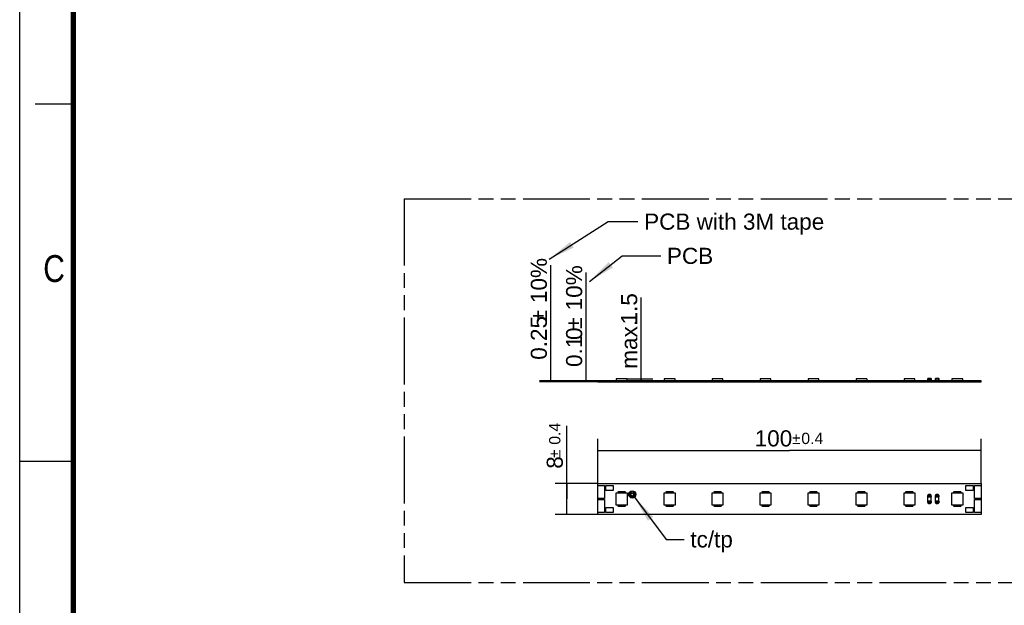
# Model space of a CAD drawing. Header units: millimetres. Extents: x 0 to 210, y 0 to 297.
# Tile 2 of 13: x 0 to 128, y 130 to 206. Entities that reach past the tile are written whole.
import ezdxf
from ezdxf.enums import TextEntityAlignment as Align

# ---------------------------------------------------------------- set-up
doc = ezdxf.new("R2010")
doc.units = ezdxf.units.MM
doc.header["$LTSCALE"] = 19.36
doc.linetypes.add('PHANTOM', pattern=[0.8, 0.45, -0.05, 0.1, -0.05, 0.1, -0.05])
doc.layers.get('0').update_dxf_attribs({"linetype": 'CONTINUOUS'})
for name, color, linetype in [('DEFAULT_3', 7, 'PHANTOM'), ('Z_DIM_2D', 7, 'CONTINUOUS'), ('Z_NOTICE', 7, 'CONTINUOUS')]:
    doc.layers.add(name, color=color, linetype=linetype)
doc.styles.get("Standard").update_dxf_attribs({"font": 'txt', "width": 0.7})
doc.styles.add('TEXTSTYLE_2', font='txt', dxfattribs={"width": 0.75})
doc.styles.add('TEXTSTYLE_3', font='helveticaneueltw1g-ltcn.otf')
doc.styles.add('TEXTSTYLE_4', font='gdt', dxfattribs={"width": 0.7})
doc.dimstyles.new('DIMSTYLE_1', dxfattribs={"dimtxt": 2.1, "dimasz": 3.5, "dimexe": 1.5, "dimexo": 0, "dimgap": 0.525, "dimtad": 1, "dimlfac": 2, "dimdsep": 46, "dimtxsty": 'TEXTSTYLE_3', "dimblk": '_FILLED', "dimblk1": '_FILLED', "dimblk2": '_FILLED', "dimcen": 0.09, "dimclrt": 5, "dimazin": 2, "dimtol": 1, "dimtp": 0.4, "dimtm": 0.4, "dimtfac": 1, "dimtofl": 0, "dimtmove": 0, "dimatfit": 3, "dimldrblk": '_FILLED', "dimfxl": 0, "dimtolj": 1, "dimarcsym": 0})
doc.dimstyles.new('DIMSTYLE_2', dxfattribs={"dimtxt": 2.1, "dimasz": 3.5, "dimexe": 1.5, "dimexo": 0, "dimgap": 0.525, "dimtad": 1, "dimlfac": 2, "dimdsep": 46, "dimtxsty": 'TEXTSTYLE_3', "dimblk": '_FILLED', "dimblk1": '_FILLED', "dimblk2": '_FILLED', "dimcen": 0.09, "dimclrt": 5, "dimazin": 2, "dimtp": 0.1, "dimtm": 0.1, "dimtfac": 1, "dimtofl": 0, "dimtmove": 0, "dimatfit": 3, "dimldrblk": '_FILLED', "dimfxl": 0, "dimtolj": 1, "dimarcsym": 0})
doc.dimstyles.get("Standard").update_dxf_attribs({"dimtxt": 3.5, "dimasz": 3.5, "dimexe": 1.5, "dimexo": 0, "dimtad": 1, "dimdsep": 46, "dimtxsty": 'Standard', "dimblk": '_FILLED', "dimblk1": '_FILLED', "dimblk2": '_FILLED', "dimcen": 0.09, "dimclrt": 5, "dimazin": 2, "dimtol": 1, "dimtp": 0.05, "dimtm": 0.05, "dimtfac": 1, "dimtofl": 0, "dimtmove": 0, "dimatfit": 3, "dimldrblk": '_FILLED', "dimfxl": 0, "dimtolj": 1, "dimarcsym": 0})

# ---------------------------------------------------------------- blocks, each defined once
blk = doc.blocks.new('*D2')
at = {"layer": 'Z_DIM_2D', "color": 2, "linetype": 'Continuous', "transparency": 16777216}
for p, q in [((75.35, 145.56), (75.35, 151.38)), ((125.35, 145.56), (125.35, 151.38)), ((75.35, 149.88), (100.35, 149.88)), ((125.35, 149.88), (100.35, 149.88))]:
    blk.add_line(p, q, dxfattribs=at)
at = {"layer": 'Z_DIM_2D', "color": 5, "linetype": 'Continuous', "transparency": 16777216}
for s, height, style, p in [('100', 2.1, 'TEXTSTYLE_3', (98.26, 150.41)), ('`', 1.47, 'TEXTSTYLE_4', (101.23, 150.72)), ('0.4', 1.47, 'TEXTSTYLE_3', (103.32, 150.72))]:
    blk.add_text(s, height=height, dxfattribs=dict(at, style=style)).set_placement(p, align=Align.CENTER)
blk = doc.blocks.new('_FILLED')
at = {"color": 0, "linetype": 'ByBlock'}
blk.add_solid([(0, 0), (-1, 0.125), (-1, -0.125)], dxfattribs=at)
blk = doc.blocks.new('_NONE')
blk = doc.blocks.new('*D3')
at = {"layer": 'Z_DIM_2D', "color": 2, "linetype": 'Continuous', "transparency": 16777216}
for p, q in [((71.32, 143.56), (71.32, 153.09)), ((75.35, 145.56), (69.82, 145.56)), ((71.32, 145.56), (71.32, 143.56)), ((71.32, 141.56), (71.32, 143.56)), ((75.35, 141.56), (69.82, 141.56))]:
    blk.add_line(p, q, dxfattribs=at)
at = {"layer": 'Z_DIM_2D', "color": 5, "linetype": 'Continuous', "transparency": 16777216}
for s, height, style, p in [('0.4', 1.47, 'TEXTSTYLE_3', (70.48, 150.63)), ('8', 2.1, 'TEXTSTYLE_3', (70.8, 147.5)), ('`', 1.47, 'TEXTSTYLE_4', (70.48, 148.91))]:
    blk.add_text(s, height=height, rotation=90, dxfattribs=dict(at, style=style)).set_placement(p)
blk = doc.blocks.new('*D4')
at = {"layer": 'Z_DIM_2D', "color": 2, "linetype": 'Continuous', "transparency": 16777216}
for p, q in [((81.03, 159.03), (81.03, 169.82)), ((79.18, 159.22), (82.53, 159.22)), ((81.03, 159.22), (81.03, 159.03)), ((81.03, 158.84), (81.03, 159.03))]:
    blk.add_line(p, q, dxfattribs=at)
at = {"layer": 'Z_DIM_2D', "color": 5, "linetype": 'Continuous', "transparency": 16777216, "style": 'TEXTSTYLE_3'}
for s, p in [('1.5', (80.5, 166.3)), ('max. ', (80.5, 160.53))]:
    blk.add_text(s, height=2.1, rotation=90, dxfattribs=at).set_placement(p)
blk = doc.blocks.new('*D5')
at = {"layer": 'Z_DIM_2D', "color": 2, "linetype": 'Continuous', "transparency": 16777216}
for p, q in [((69.25, 158.9), (69.25, 174.04)), ((75.35, 158.96), (67.75, 158.96)), ((75.35, 158.84), (67.75, 158.84)), ((69.25, 158.96), (69.25, 158.9)), ((69.25, 158.84), (69.25, 158.9))]:
    blk.add_line(p, q, dxfattribs=at)
at = {"layer": 'Z_DIM_2D', "color": 5, "linetype": 'Continuous', "transparency": 16777216}
for s, style, p in [('10%', 'TEXTSTYLE_3', (68.72, 169.09)), ('`', 'TEXTSTYLE_4', (68.72, 166.64)), ('0.25', 'TEXTSTYLE_3', (68.72, 161.7))]:
    blk.add_text(s, height=2.1, rotation=90, dxfattribs=dict(at, style=style)).set_placement(p)
blk = doc.blocks.new('*D6')
at = {"layer": 'Z_DIM_2D', "color": 2, "linetype": 'Continuous', "transparency": 16777216}
for p, q in [((73.84, 158.94), (73.84, 173.09)), ((75.35, 158.96), (72.34, 158.96)), ((75.35, 158.91), (72.34, 158.91)), ((73.84, 158.96), (73.84, 158.94)), ((73.84, 158.91), (73.84, 158.94))]:
    blk.add_line(p, q, dxfattribs=at)
at = {"layer": 'Z_DIM_2D', "color": 5, "linetype": 'Continuous', "transparency": 16777216}
for s, style, p in [('10%', 'TEXTSTYLE_3', (73.32, 168.14)), ('`', 'TEXTSTYLE_4', (73.32, 165.69)), ('0', 'TEXTSTYLE_3', (73.32, 164.28)), ('0.1', 'TEXTSTYLE_3', (73.32, 160.76))]:
    blk.add_text(s, height=2.1, rotation=90, dxfattribs=dict(at, style=style)).set_placement(p)

msp = doc.modelspace()

# ---------------------------------------------------------------- linework, layer by layer
at = {"color": 2, "linetype": 'Continuous'}
for p, q in [((0, 0), (0, 297)), ((7, 195), (2, 195)), ((0, 148.5), (7, 148.5))]:
    msp.add_line(p, q, dxfattribs=at)
at = {"color": 7, "linetype": 'Continuous'}
for p, q in [((77.7758, 159.2229), (77.7758, 158.9629)), ((79.1758, 159.2229), (77.7758, 159.2229)), ((79.1758, 158.9629), (79.1758, 159.2229)), ((84.0258, 159.2229), (84.0258, 158.9629)), ((85.4258, 159.2229), (84.0258, 159.2229)), ((85.4258, 158.9629), (85.4258, 159.2229)), ((90.2758, 159.2229), (90.2758, 158.9629)), ((91.6758, 159.2229), (90.2758, 159.2229)), ((91.6758, 158.9629), (91.6758, 159.2229)), ((96.5258, 159.2229), (96.5258, 158.9629)), ((97.9258, 159.2229), (96.5258, 159.2229)), ((97.9258, 158.9629), (97.9258, 159.2229)), ((104.1758, 159.2229), (102.7758, 159.2229)), ((102.7758, 159.2229), (102.7758, 158.9629)), ((104.1758, 158.9629), (104.1758, 159.2229)), ((110.4258, 159.2229), (109.0258, 159.2229)), ((109.0258, 159.2229), (109.0258, 158.9629)), ((110.4258, 159.2229), (110.4258, 158.9629)), ((116.6758, 159.2229), (115.2758, 159.2229)), ((115.2758, 159.2229), (115.2758, 158.9629)), ((116.6758, 158.9629), (116.6758, 159.2229)), ((118.3833, 159.2179), (118.3633, 159.2179)), ((118.3633, 159.2179), (118.369, 159.2179)), ((118.3692, 159.2321), (118.3691, 159.232)), ((118.3692, 159.2179), (118.3833, 159.2179)), ((118.8183, 159.2179), (118.8183, 159.2379)), ((118.8183, 159.2379), (118.8183, 159.2322)), ((118.8183, 159.232), (118.8183, 159.2179)), ((118.8325, 159.232), (118.8324, 159.2321)), ((119.3833, 159.2179), (119.3633, 159.2179)), ((119.3633, 159.2179), (119.369, 159.2179)), ((119.3692, 159.2321), (119.3691, 159.232)), ((119.3692, 159.2179), (119.3833, 159.2179)), ((119.8183, 159.2179), (119.8183, 159.2379)), ((119.8183, 159.2379), (119.8183, 159.2322)), ((119.8183, 159.232), (119.8183, 159.2179)), ((119.8325, 159.232), (119.8324, 159.2321)), ((122.9258, 159.2229), (121.5258, 159.2229)), ((121.5258, 159.2229), (121.5258, 158.9629)), ((122.9258, 158.9629), (122.9258, 159.2229)), ((75.3483, 158.9629), (75.3483, 158.9634)), ((76.2533, 158.9634), (75.3483, 158.9634)), ((125.3533, 158.9629), (75.3483, 158.9629)), ((75.3508, 158.9629), (75.3508, 158.8379)), ((125.3508, 158.9129), (75.3508, 158.9129)), ((75.3508, 158.8379), (125.3508, 158.8379)), ((76.2533, 158.9634), (76.2533, 158.9629)), ((76.4008, 158.9634), (76.4008, 158.9629)), ((77.3508, 158.9634), (76.4008, 158.9634)), ((77.3508, 158.9634), (77.3508, 158.9629)), ((77.9758, 158.9629), (77.9758, 158.9634)), ((77.9758, 158.9634), (78.9758, 158.9634)), ((78.9758, 158.9634), (78.9758, 158.9629)), ((79.3758, 158.9629), (79.3758, 158.9729)), ((79.3758, 158.9729), (80.3258, 158.9729)), ((80.3258, 158.9729), (80.3258, 158.9629)), ((84.2258, 158.9629), (84.2258, 158.9634)), ((84.2258, 158.9634), (85.2258, 158.9634)), ((85.2258, 158.9634), (85.2258, 158.9629)), ((90.4758, 158.9629), (90.4758, 158.9634)), ((90.4758, 158.9634), (91.4758, 158.9634)), ((91.4758, 158.9634), (91.4758, 158.9629)), ((96.7258, 158.9629), (96.7258, 158.9634)), ((96.7258, 158.9634), (97.7258, 158.9634)), ((97.7258, 158.9634), (97.7258, 158.9629)), ((102.9758, 158.9634), (103.9758, 158.9634)), ((102.9758, 158.9629), (102.9758, 158.9634)), ((103.9758, 158.9634), (103.9758, 158.9629)), ((109.2258, 158.9634), (110.2258, 158.9634)), ((109.2258, 158.9629), (109.2258, 158.9634)), ((110.2258, 158.9634), (110.2258, 158.9629)), ((115.4758, 158.9634), (116.4758, 158.9634)), ((115.4758, 158.9629), (115.4758, 158.9634)), ((116.4758, 158.9634), (116.4758, 158.9629)), ((118.3691, 158.9688), (118.3692, 158.9687)), ((118.5008, 158.9634), (118.3758, 158.9634)), ((118.3833, 158.9829), (118.3833, 158.9634)), ((118.3833, 158.9688), (118.3833, 158.9829)), ((118.3834, 158.9634), (118.3833, 158.9686)), ((118.8183, 158.9829), (118.8383, 158.9829)), ((118.8325, 158.9829), (118.8183, 158.9829)), ((118.8324, 158.9687), (118.8325, 158.9688)), ((118.8383, 158.9829), (118.8326, 158.9829)), ((119.3691, 158.9688), (119.3692, 158.9687)), ((119.5008, 158.9634), (119.3758, 158.9634)), ((119.3833, 158.9829), (119.3833, 158.9634)), ((119.3833, 158.9688), (119.3833, 158.9829)), ((119.3834, 158.9634), (119.3833, 158.9686)), ((119.8183, 158.9829), (119.8383, 158.9829)), ((119.8325, 158.9829), (119.8183, 158.9829)), ((119.8324, 158.9687), (119.8325, 158.9688)), ((119.8383, 158.9829), (119.8326, 158.9829)), ((121.7258, 158.9634), (122.7258, 158.9634)), ((121.7258, 158.9629), (121.7258, 158.9634)), ((122.7258, 158.9634), (122.7258, 158.9629)), ((124.3008, 158.9634), (123.3508, 158.9634)), ((123.3508, 158.9634), (123.3508, 158.9629)), ((124.3008, 158.9634), (124.3008, 158.9629)), ((125.3533, 158.9634), (124.4483, 158.9634)), ((124.4483, 158.9634), (124.4483, 158.9629)), ((125.3508, 158.8379), (125.3508, 158.9629)), ((125.3533, 158.9634), (125.3533, 158.9629)), ((75.3483, 143.6357), (75.3483, 145.3107)), ((75.3483, 145.3107), (76.2533, 145.3107)), ((75.3508, 145.3107), (75.3508, 145.5607)), ((75.3508, 145.5607), (125.3508, 145.5607)), ((76.2533, 145.3107), (76.2533, 143.6357)), ((76.4008, 144.6657), (76.4008, 145.3057)), ((76.4008, 145.3057), (77.3508, 145.3057)), ((77.3508, 145.3057), (77.3508, 144.6657)), ((123.3508, 145.3057), (124.3008, 145.3057)), ((123.3508, 144.6657), (123.3508, 145.3057)), ((124.3008, 145.3057), (124.3008, 144.6657)), ((124.4483, 145.3107), (125.3533, 145.3107)), ((124.4483, 143.6357), (124.4483, 145.3107)), ((125.3508, 145.5607), (125.3508, 145.3107)), ((125.3533, 145.3107), (125.3533, 143.6357)), ((77.3508, 144.6657), (76.4008, 144.6657)), ((77.7758, 142.7607), (77.7758, 144.3607)), ((77.7758, 144.3607), (79.1758, 144.3607)), ((77.9758, 144.4357), (77.9758, 144.3607)), ((78.9258, 144.4857), (78.0258, 144.4857)), ((78.9758, 144.3607), (78.9758, 144.4357)), ((79.1758, 144.3607), (79.1758, 142.7607)), ((84.0258, 142.7607), (84.0258, 144.3607)), ((84.0258, 144.3607), (85.4258, 144.3607)), ((84.2258, 144.4357), (84.2258, 144.3607)), ((85.1758, 144.4857), (84.2758, 144.4857)), ((85.2258, 144.3607), (85.2258, 144.4357)), ((85.4258, 144.3607), (85.4258, 142.7607)), ((90.2758, 142.7607), (90.2758, 144.3607)), ((90.2758, 144.3607), (91.6758, 144.3607)), ((90.4758, 144.4357), (90.4758, 144.3607)), ((91.4258, 144.4857), (90.5258, 144.4857)), ((91.4758, 144.3607), (91.4758, 144.4357)), ((91.6758, 144.3607), (91.6758, 142.7607)), ((96.5258, 142.7607), (96.5258, 144.3607)), ((96.5258, 144.3607), (97.9258, 144.3607)), ((96.7258, 144.4357), (96.7258, 144.3607)), ((97.6758, 144.4857), (96.7758, 144.4857)), ((97.7258, 144.3607), (97.7258, 144.4357)), ((97.9258, 144.3607), (97.9258, 142.7607)), ((102.7758, 144.3607), (104.1758, 144.3607)), ((102.7758, 142.7607), (102.7758, 144.3607)), ((102.9758, 144.4357), (102.9758, 144.3607)), ((103.9258, 144.4857), (103.0258, 144.4857)), ((103.9758, 144.3607), (103.9758, 144.4357)), ((104.1758, 144.3607), (104.1758, 142.7607)), ((109.0258, 144.3607), (110.4258, 144.3607)), ((109.0258, 142.7607), (109.0258, 144.3607)), ((109.2258, 144.4357), (109.2258, 144.3607)), ((110.1758, 144.4857), (109.2758, 144.4857)), ((110.2258, 144.3607), (110.2258, 144.4357)), ((110.4258, 144.3607), (110.4258, 142.7607)), ((115.2758, 144.3607), (116.6758, 144.3607)), ((115.2758, 142.7607), (115.2758, 144.3607)), ((115.4758, 144.4357), (115.4758, 144.3607)), ((116.4258, 144.4857), (115.5258, 144.4857)), ((116.4758, 144.3607), (116.4758, 144.4357)), ((116.6758, 144.3607), (116.6758, 142.7607)), ((118.3633, 143.8807), (118.3833, 143.8807)), ((118.369, 143.8807), (118.3633, 143.8807)), ((118.3692, 144.0048), (118.3691, 144.0048)), ((118.3833, 143.8807), (118.3692, 143.8807)), ((118.3692, 143.8665), (118.3692, 143.8665)), ((118.3833, 144.0107), (118.3833, 143.9907)), ((118.3833, 144.005), (118.3833, 144.0107)), ((118.3833, 143.9907), (118.3833, 144.0048)), ((118.8383, 143.9907), (118.8183, 143.9907)), ((118.8183, 143.9907), (118.8325, 143.9907)), ((118.8183, 143.8807), (118.8383, 143.8807)), ((118.8183, 143.8607), (118.8183, 143.8807)), ((118.8183, 143.8802), (118.8183, 143.8665)), ((118.8183, 143.8662), (118.8183, 143.8607)), ((118.8325, 143.8807), (118.8188, 143.8807)), ((118.8325, 144.0048), (118.8324, 144.0049)), ((118.8325, 143.8665), (118.8324, 143.8665)), ((118.8326, 143.9907), (118.8383, 143.9907)), ((118.8383, 143.8807), (118.8328, 143.8807)), ((119.3633, 143.8807), (119.3833, 143.8807)), ((119.369, 143.8807), (119.3633, 143.8807)), ((119.3692, 144.0048), (119.3691, 144.0048)), ((119.3833, 143.8807), (119.3692, 143.8807)), ((119.3692, 143.8665), (119.3692, 143.8665)), ((119.3833, 144.0107), (119.3833, 143.9907)), ((119.3833, 144.005), (119.3833, 144.0107)), ((119.3833, 143.9907), (119.3833, 144.0048)), ((119.8383, 143.9907), (119.8183, 143.9907)), ((119.8183, 143.9907), (119.8325, 143.9907)), ((119.8183, 143.8807), (119.8383, 143.8807)), ((119.8183, 143.8607), (119.8183, 143.8807)), ((119.8183, 143.8802), (119.8183, 143.8665)), ((119.8183, 143.8662), (119.8183, 143.8607)), ((119.8325, 143.8807), (119.8188, 143.8807)), ((119.8325, 144.0048), (119.8324, 144.0049)), ((119.8325, 143.8665), (119.8324, 143.8665)), ((119.8326, 143.9907), (119.8383, 143.9907)), ((119.8383, 143.8807), (119.8328, 143.8807)), ((121.5258, 144.3607), (122.9258, 144.3607)), ((121.5258, 142.7607), (121.5258, 144.3607)), ((121.7258, 144.4357), (121.7258, 144.3607)), ((122.6758, 144.4857), (121.7758, 144.4857)), ((122.7258, 144.3607), (122.7258, 144.4357)), ((122.9258, 144.3607), (122.9258, 142.7607)), ((124.3008, 144.6657), (123.3508, 144.6657)), ((76.2533, 143.6357), (75.3483, 143.6357)), ((75.3483, 141.8107), (75.3483, 143.4857)), ((75.3483, 143.4857), (76.2533, 143.4857)), ((75.3508, 143.4857), (75.3508, 143.6357)), ((76.2533, 143.4857), (76.2533, 141.8107)), ((79.1758, 142.7607), (77.7758, 142.7607)), ((77.9758, 142.7607), (77.9758, 142.6857)), ((78.0258, 142.6357), (78.9258, 142.6357)), ((78.9758, 142.6857), (78.9758, 142.7607)), ((85.4258, 142.7607), (84.0258, 142.7607)), ((84.2258, 142.7607), (84.2258, 142.6857)), ((84.2758, 142.6357), (85.1758, 142.6357)), ((85.2258, 142.6857), (85.2258, 142.7607)), ((91.6758, 142.7607), (90.2758, 142.7607)), ((90.4758, 142.7607), (90.4758, 142.6857)), ((90.5258, 142.6357), (91.4258, 142.6357)), ((91.4758, 142.6857), (91.4758, 142.7607)), ((97.9258, 142.7607), (96.5258, 142.7607)), ((96.7258, 142.7607), (96.7258, 142.6857)), ((96.7758, 142.6357), (97.6758, 142.6357)), ((97.7258, 142.6857), (97.7258, 142.7607)), ((104.1758, 142.7607), (102.7758, 142.7607)), ((102.9758, 142.7607), (102.9758, 142.6857)), ((103.0258, 142.6357), (103.9258, 142.6357)), ((103.9758, 142.6857), (103.9758, 142.7607)), ((110.4258, 142.7607), (109.0258, 142.7607)), ((109.2258, 142.7607), (109.2258, 142.6857)), ((109.2758, 142.6357), (110.1758, 142.6357)), ((110.2258, 142.6857), (110.2258, 142.7607)), ((116.6758, 142.7607), (115.2758, 142.7607)), ((115.4758, 142.7607), (115.4758, 142.6857)), ((115.5258, 142.6357), (116.4258, 142.6357)), ((116.4758, 142.6857), (116.4758, 142.7607)), ((118.3833, 143.2407), (118.3633, 143.2407)), ((118.3633, 143.2407), (118.3689, 143.2407)), ((118.3633, 143.1307), (118.3833, 143.1307)), ((118.369, 143.1307), (118.3633, 143.1307)), ((118.3692, 143.2548), (118.3692, 143.2549)), ((118.3692, 143.2407), (118.3829, 143.2407)), ((118.3833, 143.1307), (118.3692, 143.1307)), ((118.3692, 143.1165), (118.3692, 143.1165)), ((118.3833, 143.2607), (118.3833, 143.2407)), ((118.3833, 143.2551), (118.3833, 143.2607)), ((118.3833, 143.2411), (118.3833, 143.2548)), ((118.8383, 143.2407), (118.8183, 143.2407)), ((118.8183, 143.2407), (118.8325, 143.2407)), ((118.8183, 143.1307), (118.8383, 143.1307)), ((118.8183, 143.1107), (118.8183, 143.1307)), ((118.8183, 143.1302), (118.8183, 143.1165)), ((118.8183, 143.1162), (118.8183, 143.1107)), ((118.8325, 143.1307), (118.8188, 143.1307)), ((118.8325, 143.2548), (118.8324, 143.2549)), ((118.8325, 143.1165), (118.8324, 143.1165)), ((118.8326, 143.2407), (118.8383, 143.2407)), ((118.8383, 143.1307), (118.8328, 143.1307)), ((119.3833, 143.2407), (119.3633, 143.2407)), ((119.3633, 143.2407), (119.3689, 143.2407)), ((119.3633, 143.1307), (119.3833, 143.1307)), ((119.369, 143.1307), (119.3633, 143.1307)), ((119.3692, 143.2548), (119.3692, 143.2549)), ((119.3692, 143.2407), (119.3829, 143.2407)), ((119.3833, 143.1307), (119.3692, 143.1307)), ((119.3692, 143.1165), (119.3692, 143.1165)), ((119.3833, 143.2607), (119.3833, 143.2407)), ((119.3833, 143.2551), (119.3833, 143.2607)), ((119.3833, 143.2411), (119.3833, 143.2548)), ((119.8383, 143.2407), (119.8183, 143.2407)), ((119.8183, 143.2407), (119.8325, 143.2407)), ((119.8183, 143.1307), (119.8383, 143.1307)), ((119.8183, 143.1107), (119.8183, 143.1307)), ((119.8183, 143.1302), (119.8183, 143.1165)), ((119.8183, 143.1162), (119.8183, 143.1107)), ((119.8325, 143.1307), (119.8188, 143.1307)), ((119.8325, 143.2548), (119.8324, 143.2549)), ((119.8325, 143.1165), (119.8324, 143.1165)), ((119.8326, 143.2407), (119.8383, 143.2407)), ((119.8383, 143.1307), (119.8328, 143.1307)), ((122.9258, 142.7607), (121.5258, 142.7607)), ((121.7258, 142.7607), (121.7258, 142.6857)), ((121.7758, 142.6357), (122.6758, 142.6357)), ((122.7258, 142.6857), (122.7258, 142.7607)), ((125.3533, 143.6357), (124.4483, 143.6357)), ((124.4483, 143.4857), (125.3533, 143.4857)), ((124.4483, 141.8107), (124.4483, 143.4857)), ((125.3508, 143.6357), (125.3508, 143.4857)), ((125.3533, 143.4857), (125.3533, 141.8107)), ((76.2533, 141.8107), (75.3483, 141.8107)), ((75.3508, 141.5607), (75.3508, 141.8107)), ((125.3508, 141.5607), (75.3508, 141.5607)), ((76.4008, 141.8157), (76.4008, 142.4557)), ((76.4008, 142.4557), (77.3508, 142.4557)), ((77.3508, 141.8157), (76.4008, 141.8157)), ((77.3508, 142.4557), (77.3508, 141.8157)), ((123.3508, 142.4557), (124.3008, 142.4557)), ((123.3508, 141.8157), (123.3508, 142.4557)), ((124.3008, 141.8157), (123.3508, 141.8157)), ((124.3008, 142.4557), (124.3008, 141.8157)), ((125.3533, 141.8107), (124.4483, 141.8107)), ((125.3508, 141.8107), (125.3508, 141.5607))]:
    msp.add_line(p, q, dxfattribs=at)
at = {"color": 6, "linetype": 'Continuous'}
for p, q in [((118.3633, 159.2179), (118.3633, 158.9829)), ((118.8183, 159.2379), (118.3833, 159.2379)), ((118.8383, 158.9829), (118.8383, 159.2179)), ((119.3633, 159.2179), (119.3633, 158.9829)), ((119.8183, 159.2379), (119.3833, 159.2379)), ((119.8383, 158.9829), (119.8383, 159.2179)), ((118.5008, 158.9634), (118.8258, 158.9634)), ((119.5008, 158.9634), (119.8258, 158.9634)), ((118.3633, 143.9907), (118.3633, 143.8807)), ((118.3758, 144.0107), (118.3758, 144.0092)), ((118.3758, 143.8621), (118.3758, 143.8607)), ((118.8183, 144.0107), (118.3833, 144.0107)), ((118.3833, 143.8607), (118.8183, 143.8607)), ((118.3833, 143.2607), (118.3833, 143.8607)), ((118.7008, 144.1357), (118.5008, 144.1357)), ((118.8183, 143.2607), (118.8183, 143.8607)), ((118.8258, 144.0092), (118.8258, 144.0107)), ((118.8258, 143.8607), (118.8258, 143.8621)), ((118.8383, 143.8807), (118.8383, 143.9907)), ((119.3633, 143.9907), (119.3633, 143.8807)), ((119.3758, 144.0107), (119.3758, 144.0092)), ((119.3758, 143.8621), (119.3758, 143.8607)), ((119.8183, 144.0107), (119.3833, 144.0107)), ((119.3833, 143.8607), (119.8183, 143.8607)), ((119.3833, 143.2607), (119.3833, 143.8607)), ((119.7008, 144.1357), (119.5008, 144.1357)), ((119.8183, 143.2607), (119.8183, 143.8607)), ((119.8258, 144.0092), (119.8258, 144.0107)), ((119.8258, 143.8607), (119.8258, 143.8621)), ((119.8383, 143.8807), (119.8383, 143.9907)), ((118.3633, 143.2407), (118.3633, 143.1307)), ((118.3758, 143.2607), (118.3758, 143.2592)), ((118.3758, 143.1121), (118.3758, 143.1107)), ((118.8183, 143.2607), (118.3833, 143.2607)), ((118.3833, 143.1107), (118.8183, 143.1107)), ((118.5008, 142.9857), (118.7008, 142.9857)), ((118.8258, 143.2592), (118.8258, 143.2607)), ((118.8258, 143.1107), (118.8258, 143.1121)), ((118.8383, 143.2407), (118.8383, 143.1307)), ((119.3633, 143.2407), (119.3633, 143.1307)), ((119.3758, 143.2607), (119.3758, 143.2592)), ((119.3758, 143.1121), (119.3758, 143.1107)), ((119.8183, 143.2607), (119.3833, 143.2607)), ((119.3833, 143.1107), (119.8183, 143.1107)), ((119.5008, 142.9857), (119.7008, 142.9857)), ((119.8258, 143.2592), (119.8258, 143.2607)), ((119.8258, 143.1107), (119.8258, 143.1121)), ((119.8383, 143.2407), (119.8383, 143.1307))]:
    msp.add_line(p, q, dxfattribs=at)
at = {"color": 9, "linetype": 'Continuous'}
for p, q in [((118.3833, 158.9829), (118.3833, 159.2379)), ((118.3833, 159.2179), (118.8383, 159.2179)), ((118.8183, 159.2179), (118.8183, 158.9634)), ((119.3833, 158.9829), (119.3833, 159.2379)), ((119.3833, 159.2179), (119.8383, 159.2179)), ((119.8183, 158.9634), (119.8183, 159.2179)), ((78.0258, 158.9634), (78.0258, 158.9629)), ((78.9258, 158.9629), (78.9258, 158.9634)), ((84.2758, 158.9634), (84.2758, 158.9629)), ((85.1758, 158.9629), (85.1758, 158.9634)), ((90.5258, 158.9634), (90.5258, 158.9629)), ((91.4258, 158.9629), (91.4258, 158.9634)), ((96.7758, 158.9634), (96.7758, 158.9629)), ((97.6758, 158.9629), (97.6758, 158.9634)), ((103.0258, 158.9634), (103.0258, 158.9629)), ((103.9258, 158.9629), (103.9258, 158.9634)), ((109.2758, 158.9634), (109.2758, 158.9629)), ((110.1758, 158.9629), (110.1758, 158.9634)), ((115.5258, 158.9634), (115.5258, 158.9629)), ((116.4258, 158.9629), (116.4258, 158.9634)), ((118.8183, 158.9829), (118.3633, 158.9829)), ((118.3758, 158.9629), (118.3758, 158.9634)), ((118.5008, 158.9634), (118.5008, 158.9629)), ((118.7008, 158.9629), (118.7008, 158.9634)), ((118.8258, 158.9634), (118.8258, 158.9629)), ((119.3633, 158.9829), (119.8183, 158.9829)), ((119.3758, 158.9629), (119.3758, 158.9634)), ((119.5008, 158.9634), (119.5008, 158.9629)), ((119.7008, 158.9629), (119.7008, 158.9634)), ((119.8258, 158.9634), (119.8258, 158.9629)), ((121.7758, 158.9634), (121.7758, 158.9629)), ((122.6758, 158.9629), (122.6758, 158.9634)), ((118.3633, 143.9907), (118.8183, 143.9907)), ((118.3833, 143.8607), (118.3833, 143.9907)), ((118.8183, 143.8807), (118.3833, 143.8807)), ((118.8183, 143.8807), (118.8183, 144.0107)), ((119.3633, 143.9907), (119.8183, 143.9907)), ((119.3833, 143.8607), (119.3833, 143.9907)), ((119.8183, 143.8807), (119.3833, 143.8807)), ((119.8183, 143.8807), (119.8183, 144.0107)), ((118.3833, 143.2407), (118.8183, 143.2407)), ((118.3833, 143.1107), (118.3833, 143.2407)), ((118.8183, 143.1307), (118.3833, 143.1307)), ((118.8183, 143.2607), (118.8183, 143.1307)), ((119.3833, 143.2407), (119.8183, 143.2407)), ((119.3833, 143.1107), (119.3833, 143.2407)), ((119.8183, 143.1307), (119.3833, 143.1307)), ((119.8183, 143.1307), (119.8183, 143.2607))]:
    msp.add_line(p, q, dxfattribs=at)
at = {"color": 7, "linetype": 'Continuous', "const_width": 0.7}
msp.add_lwpolyline([(7, 7), (7, 290)], dxfattribs=at)
at = {"color": 7, "linetype": 'Continuous'}
for radius in [0.475, 0.325, 0.175]:
    msp.add_circle((79.8508, 144.1607), radius, dxfattribs=at)
for centre, radius, start, end in [((118.3833, 159.2179), 0.02, 90, 180), ((118.3692, 159.1886), 0.0293, 89.986605, 90.280354), ((118.8183, 159.2179), 0.02, 0, 90), ((118.789, 159.232), 0.0293, 359.986605, 0.280354), ((119.3833, 159.2179), 0.02, 90, 180), ((119.3692, 159.1886), 0.0293, 89.986605, 90.280354), ((119.8183, 159.2179), 0.02, 0, 90), ((119.789, 159.232), 0.0293, 359.986605, 0.280354), ((118.3833, 158.9829), 0.02, 180, 257.164339), ((118.4127, 158.9687), 0.0293, 179.986605, 180.280354), ((118.8183, 158.9829), 0.02, 282.835661, 360), ((118.8325, 159.0122), 0.0293, 269.986605, 270.280354), ((119.3833, 158.9829), 0.02, 180, 257.16433), ((119.4127, 158.9687), 0.0293, 179.986605, 180.280354), ((119.8183, 158.9829), 0.02, 282.835661, 360), ((119.8325, 159.0122), 0.0293, 269.986605, 270.280354), ((78.0258, 144.4357), 0.05, 90.000663, 180.000001), ((78.9258, 144.4357), 0.05, 0.000663, 89.999337), ((84.2758, 144.4357), 0.05, 90.000663, 180.000001), ((85.1758, 144.4357), 0.05, 0.000663, 89.999337), ((90.5258, 144.4357), 0.05, 90.000663, 180.000001), ((91.4258, 144.4357), 0.05, 0.000663, 89.999337), ((96.7758, 144.4357), 0.05, 90.000663, 180.000001), ((97.6758, 144.4357), 0.05, 0.000663, 89.999337), ((103.0258, 144.4357), 0.05, 90.000663, 180.000001), ((103.9258, 144.4357), 0.05, 0.000663, 89.999337), ((109.2758, 144.4357), 0.05, 90.000663, 180.000001), ((110.1758, 144.4357), 0.05, 0.000663, 89.999337), ((115.5258, 144.4357), 0.05, 90.000663, 180.000001), ((116.4258, 144.4357), 0.05, 0.000663, 89.999337), ((118.3833, 143.9907), 0.02, 135.044934, 179.916431), ((118.3833, 143.8807), 0.02, 180, 224.892007), ((118.3692, 143.9179), 0.0372, 269.739715, 269.965902), ((118.3833, 143.9907), 0.02, 90, 134.892007), ((118.3833, 143.8807), 0.02, 225.044934, 269.916431), ((118.5008, 144.0107), 0.125, 89.997414, 180), ((118.5008, 143.8607), 0.125, 180, 199.948581), ((118.4205, 144.0048), 0.0372, 179.739715, 179.965902), ((118.6331, 143.8807), 0.1853, 359.864604, 359.999762), ((118.8183, 144.0674), 0.1868, 270.00079, 270.133854), ((118.7003, 143.8665), 0.118, 359.856175, 0.004643), ((118.8183, 143.9907), 0.02, 45.044934, 89.916431), ((118.8183, 143.8807), 0.02, 270.083569, 314.955066), ((118.8183, 143.9907), 0.02, 0, 44.892007), ((118.8325, 143.9535), 0.0372, 89.739715, 89.965902), ((118.8183, 143.8807), 0.02, 315.107993, 360), ((118.8325, 144.0075), 0.1268, 270.000531, 270.137492), ((119.3833, 143.9907), 0.02, 135.044934, 179.916431), ((119.3833, 143.8807), 0.02, 180, 224.892007), ((119.3692, 143.9179), 0.0372, 269.739715, 269.965903), ((119.3833, 143.9907), 0.02, 90, 134.892007), ((119.3833, 143.8807), 0.02, 225.044934, 269.916431), ((119.5008, 144.0107), 0.125, 89.997414, 180), ((119.5008, 143.8607), 0.125, 180, 199.948581), ((119.4205, 144.0048), 0.0372, 179.739715, 179.965903), ((119.6331, 143.8807), 0.1853, 359.864604, 359.999762), ((119.8183, 144.0674), 0.1868, 270.00079, 270.133854), ((119.7003, 143.8665), 0.118, 359.856175, 0.004643), ((119.8183, 143.9907), 0.02, 45.044934, 89.916431), ((119.8183, 143.8807), 0.02, 270.083569, 314.955066), ((119.8183, 143.9907), 0.02, 0, 44.892007), ((119.8325, 143.9535), 0.0372, 89.739715, 89.965902), ((119.8183, 143.8807), 0.02, 315.107993, 360), ((119.8325, 144.0075), 0.1268, 270.000531, 270.137492), ((121.7758, 144.4357), 0.05, 90.000663, 180.000001), ((122.6758, 144.4357), 0.05, 0.000663, 89.999337), ((78.0258, 142.6857), 0.05, 180, 269.999337), ((78.9258, 142.6857), 0.05, 270.000663, 359.999337), ((84.2758, 142.6857), 0.05, 180, 269.999337), ((85.1758, 142.6857), 0.05, 270.000663, 359.999337), ((90.5258, 142.6857), 0.05, 180, 269.999337), ((91.4258, 142.6857), 0.05, 270.000663, 359.999337), ((96.7758, 142.6857), 0.05, 180, 269.999337), ((97.6758, 142.6857), 0.05, 270.000663, 359.999337), ((103.0258, 142.6857), 0.05, 180, 269.999337), ((103.9258, 142.6857), 0.05, 270.000663, 359.999337), ((109.2758, 142.6857), 0.05, 180, 269.999337), ((110.1758, 142.6857), 0.05, 270.000663, 359.999337), ((115.5258, 142.6857), 0.05, 180, 269.999337), ((116.4258, 142.6857), 0.05, 270.000663, 359.999337), ((118.3833, 143.2407), 0.02, 135.107993, 180), ((118.3833, 143.1307), 0.02, 180, 224.892007), ((118.3692, 143.1138), 0.1268, 90.000531, 90.137492), ((118.3692, 143.1679), 0.0372, 269.739715, 269.965902), ((118.3833, 143.2407), 0.02, 90.083569, 134.955066), ((118.3833, 143.1307), 0.02, 225.044934, 269.916431), ((118.5008, 143.2607), 0.125, 160.051419, 180), ((118.5008, 143.1107), 0.125, 180, 270.002586), ((118.3833, 143.0539), 0.1868, 90.00079, 90.133854), ((118.5014, 143.2548), 0.118, 179.856175, 180.004643), ((118.5686, 143.2407), 0.1853, 179.864604, 179.999762), ((118.6331, 143.1307), 0.1853, 359.864604, 359.999762), ((118.8183, 143.3174), 0.1868, 270.00079, 270.133854), ((118.7003, 143.1165), 0.118, 359.856175, 0.004643), ((118.8183, 143.2407), 0.02, 45.044934, 89.916431), ((118.8183, 143.1307), 0.02, 270.083569, 314.955066), ((118.8183, 143.2407), 0.02, 0, 44.892007), ((118.8325, 143.2035), 0.0372, 89.739715, 89.965902), ((118.8183, 143.1307), 0.02, 315.107993, 360), ((118.8325, 143.2575), 0.1268, 270.000531, 270.137492), ((119.3833, 143.2407), 0.02, 135.107993, 180), ((119.3833, 143.1307), 0.02, 180, 224.892007), ((119.3692, 143.1138), 0.1268, 90.000531, 90.137492), ((119.3692, 143.1679), 0.0372, 269.739715, 269.965902), ((119.3833, 143.2407), 0.02, 90.083569, 134.955066), ((119.3833, 143.1307), 0.02, 225.044934, 269.916431), ((119.5008, 143.2607), 0.125, 160.051419, 180), ((119.5008, 143.1107), 0.125, 180, 270.002586), ((119.3833, 143.0539), 0.1868, 90.00079, 90.133854), ((119.5014, 143.2548), 0.118, 179.856175, 180.004643), ((119.5686, 143.2407), 0.1853, 179.864604, 179.999762), ((119.6331, 143.1307), 0.1853, 359.864604, 359.999762), ((119.8183, 143.3174), 0.1868, 270.00079, 270.133854), ((119.7003, 143.1165), 0.118, 359.856175, 0.004643), ((119.8183, 143.2407), 0.02, 45.044934, 89.916431), ((119.8183, 143.1307), 0.02, 270.083569, 314.955066), ((119.8183, 143.2407), 0.02, 0, 44.892007), ((119.8325, 143.2035), 0.0372, 89.739715, 89.965902), ((119.8183, 143.1307), 0.02, 315.107993, 360), ((119.8325, 143.2575), 0.1268, 270.000531, 270.137492), ((121.7758, 142.6857), 0.05, 180, 269.999337), ((122.6758, 142.6857), 0.05, 270.000663, 359.999337)]:
    msp.add_arc(centre, radius, start, end, dxfattribs=at)
at = {"color": 6, "linetype": 'Continuous'}
for centre, radius, start, end in [((118.7008, 144.0107), 0.125, 359.997414, 90.002586), ((118.7008, 143.8607), 0.125, 340.047089, 0.002586), ((118.8183, 143.8807), 0.02, 314.955066, 315.107993), ((119.7008, 144.0107), 0.125, 359.997414, 90.002586), ((119.7008, 143.8607), 0.125, 340.047089, 0.002586), ((119.8183, 143.8807), 0.02, 314.955066, 315.107993), ((118.3833, 143.2407), 0.02, 134.955066, 135.107993), ((118.7008, 143.1107), 0.125, 269.997414, 0.002586), ((118.7008, 143.2607), 0.125, 359.997414, 19.952973), ((118.8183, 143.1307), 0.02, 314.955066, 315.107993), ((119.3833, 143.2407), 0.02, 134.955066, 135.107993), ((119.7008, 143.1107), 0.125, 269.997414, 0.002586), ((119.7008, 143.2607), 0.125, 359.997414, 19.952973), ((119.8183, 143.1307), 0.02, 314.955066, 315.107993)]:
    msp.add_arc(centre, radius, start, end, dxfattribs=at)
at = {"color": 7, "linetype": 'Continuous'}
for points, knots in [([(118.5008, 144.1357), (118.4967, 144.1357), (118.4886, 144.1353), (118.4764, 144.1335), (118.4645, 144.1305), (118.4529, 144.1263), (118.4418, 144.1211), (118.4313, 144.1148), (118.4214, 144.1075), (118.4123, 144.0992), (118.404, 144.0901), (118.3967, 144.0802), (118.3904, 144.0697), (118.3852, 144.0586), (118.381, 144.047), (118.378, 144.0351), (118.3762, 144.0229), (118.3758, 144.0148), (118.3758, 144.0107)], [0, 0, 0, 0, 0.06250074, 0.125, 0.18749927, 0.25, 0.31250074, 0.375, 0.43749927, 0.5, 0.56250074, 0.625, 0.68749927, 0.75, 0.81250074, 0.87500001, 0.93749927, 1, 1, 1, 1]), ([(118.3758, 143.8607), (118.3758, 143.857), (118.3761, 143.8498), (118.3775, 143.839), (118.3799, 143.8283), (118.3821, 143.8214), (118.3833, 143.818)], [0, 0, 0, 0, 0.25000318, 0.50000184, 0.74999953, 1, 1, 1, 1]), ([(119.5008, 144.1357), (119.4967, 144.1357), (119.4886, 144.1353), (119.4764, 144.1335), (119.4645, 144.1305), (119.4529, 144.1263), (119.4418, 144.1211), (119.4313, 144.1148), (119.4214, 144.1075), (119.4123, 144.0992), (119.404, 144.0901), (119.3967, 144.0802), (119.3904, 144.0697), (119.3852, 144.0586), (119.381, 144.047), (119.378, 144.0351), (119.3762, 144.0229), (119.3758, 144.0148), (119.3758, 144.0107)], [0, 0, 0, 0, 0.06250074, 0.125, 0.18749927, 0.25, 0.31250074, 0.375, 0.43749927, 0.5, 0.56250074, 0.625, 0.68749927, 0.75, 0.81250074, 0.87500001, 0.93749927, 1, 1, 1, 1]), ([(119.3758, 143.8607), (119.3758, 143.857), (119.3761, 143.8498), (119.3775, 143.839), (119.3799, 143.8283), (119.3821, 143.8214), (119.3833, 143.818)], [0, 0, 0, 0, 0.25000318, 0.50000184, 0.74999953, 1, 1, 1, 1]), ([(118.3833, 143.3033), (118.3821, 143.2999), (118.3799, 143.293), (118.3775, 143.2824), (118.3761, 143.2716), (118.3758, 143.2643), (118.3758, 143.2607)], [0, 0, 0, 0, 0.25000049, 0.49999819, 0.74999684, 1, 1, 1, 1]), ([(118.3758, 143.1107), (118.3758, 143.1066), (118.3762, 143.0984), (118.378, 143.0862), (118.381, 143.0743), (118.3852, 143.0627), (118.3904, 143.0516), (118.3967, 143.0411), (118.404, 143.0312), (118.4123, 143.0221), (118.4214, 143.0139), (118.4313, 143.0065), (118.4418, 143.0002), (118.4529, 142.995), (118.4645, 142.9908), (118.4764, 142.9878), (118.4886, 142.9861), (118.4967, 142.9857), (118.5008, 142.9857)], [0, 0, 0, 0, 0.06250073, 0.125, 0.18749927, 0.25, 0.31250074, 0.375, 0.43749927, 0.5, 0.56250074, 0.625, 0.68749927, 0.75, 0.81250074, 0.875, 0.93749927, 1, 1, 1, 1]), ([(119.3833, 143.3033), (119.3821, 143.2999), (119.3799, 143.293), (119.3775, 143.2824), (119.3761, 143.2716), (119.3758, 143.2643), (119.3758, 143.2607)], [0, 0, 0, 0, 0.25000049, 0.49999819, 0.74999684, 1, 1, 1, 1]), ([(119.3758, 143.1107), (119.3758, 143.1066), (119.3762, 143.0984), (119.378, 143.0862), (119.381, 143.0743), (119.3852, 143.0627), (119.3904, 143.0516), (119.3967, 143.0411), (119.404, 143.0312), (119.4123, 143.0221), (119.4214, 143.0139), (119.4313, 143.0065), (119.4418, 143.0002), (119.4529, 142.995), (119.4645, 142.9908), (119.4764, 142.9878), (119.4886, 142.9861), (119.4967, 142.9857), (119.5008, 142.9857)], [0, 0, 0, 0, 0.06250073, 0.125, 0.18749927, 0.25, 0.31250074, 0.375, 0.43749927, 0.5, 0.56250074, 0.625, 0.68749927, 0.75, 0.81250074, 0.875, 0.93749927, 1, 1, 1, 1])]:
    msp.add_open_spline(points, degree=3, knots=knots, dxfattribs=at)
at = {"layer": 'DEFAULT_3', "color": 91, "linetype": 'PHANTOM', "true_color": 0x80ff80}
for q in [(50.1286, 132.68), (150.1286, 182.68)]:
    msp.add_line((50.1286, 182.68), q, dxfattribs=at)
at = {"layer": 'DEFAULT_3', "color": 3, "linetype": 'PHANTOM'}
msp.add_line((50.1286, 132.68), (150.1286, 132.68), dxfattribs=at)

# ---------------------------------------------------------------- texts
at = {"color": 5, "linetype": 'Continuous', "style": 'TEXTSTYLE_2', "width": 0.833333}
msp.add_text('C', height=3.5, dxfattribs=at).set_placement((3.0702, 171.8336))
at = {"layer": 'Z_NOTICE', "color": 5, "linetype": 'Continuous', "style": 'TEXTSTYLE_3'}
for s, p in [(' PCB with 3M tape', (80.5898, 178.646)), (' PCB', (83.5581, 174.1895)), (' tc/tp', (86.6082, 137.2529))]:
    msp.add_text(s, height=2.1, dxfattribs=at).set_placement(p)

# ---------------------------------------------------------------- dimensions: what is measured, and where the dimension line sits
at = {"layer": 'Z_DIM_2D', "color": 2, "linetype": 'Continuous'}
for base, p1, p2, text, picture, middle in [((69.2483, 158.8379), (75.3508, 158.9629), (75.3508, 158.8379), '<>%%p10%', '*D5', (69.2483, 167.8704)), ((73.842, 158.9129), (75.3508, 158.9629), (75.3508, 158.9129), '<>0%%p10%', '*D6', (73.842, 166.9235)), ((81.0284, 158.8379), (79.1758, 159.2229), (75.3508, 158.8379), 'max. <>', '*D4', (81.0284, 165.1767))]:
    dim = msp.add_linear_dim(base=base, p1=p1, p2=p2, angle=270, text=text, dimstyle='DIMSTYLE_2', override={"dimblk1": 'NONE', "dimblk2": 'NONE', "dimsah": 1}, dxfattribs=at)
    dim.commit()
    dim.dimension.update_dxf_attribs({"geometry": picture, "text_midpoint": middle, "dimtype": 160})
dim = msp.add_linear_dim(base=(71.3211, 141.5607), p1=(75.3508, 145.5607), p2=(75.3508, 141.5607), angle=270, dimstyle='DIMSTYLE_1', override={"dimblk1": 'NONE', "dimblk2": 'NONE', "dimsah": 1}, dxfattribs=at)
dim.commit()
dim.dimension.update_dxf_attribs({"geometry": '*D3', "text_midpoint": (71.3211, 150.2978), "dimtype": 160})
dim = msp.add_linear_dim(base=(125.3508, 149.8848), p1=(75.3508, 145.5607), p2=(125.3508, 145.5607), dimstyle='DIMSTYLE_1', override={"dimblk1": 'NONE', "dimblk2": 'NONE', "dimsah": 1}, dxfattribs=at)
dim.commit()
dim.dimension.update_dxf_attribs({"geometry": '*D2', "text_midpoint": (100.3508, 149.8848), "dimtype": 160})

# ---------------------------------------------------------------- leaders
at = {"layer": 'Z_NOTICE', "color": 2, "linetype": 'Continuous'}
for points in [[(69.0312, 174.8007), (76.7179, 179.696), (80.5898, 179.696)], [(74.2961, 171.9176), (78.5581, 175.2395), (83.5581, 175.2395)], [(80.1363, 143.781), (84.2557, 138.3029), (86.6082, 138.3029)]]:
    msp.add_leader(points, dimstyle='Standard', override={"dimtad": 0}, dxfattribs=at)

doc.saveas('drawing.dxf')
